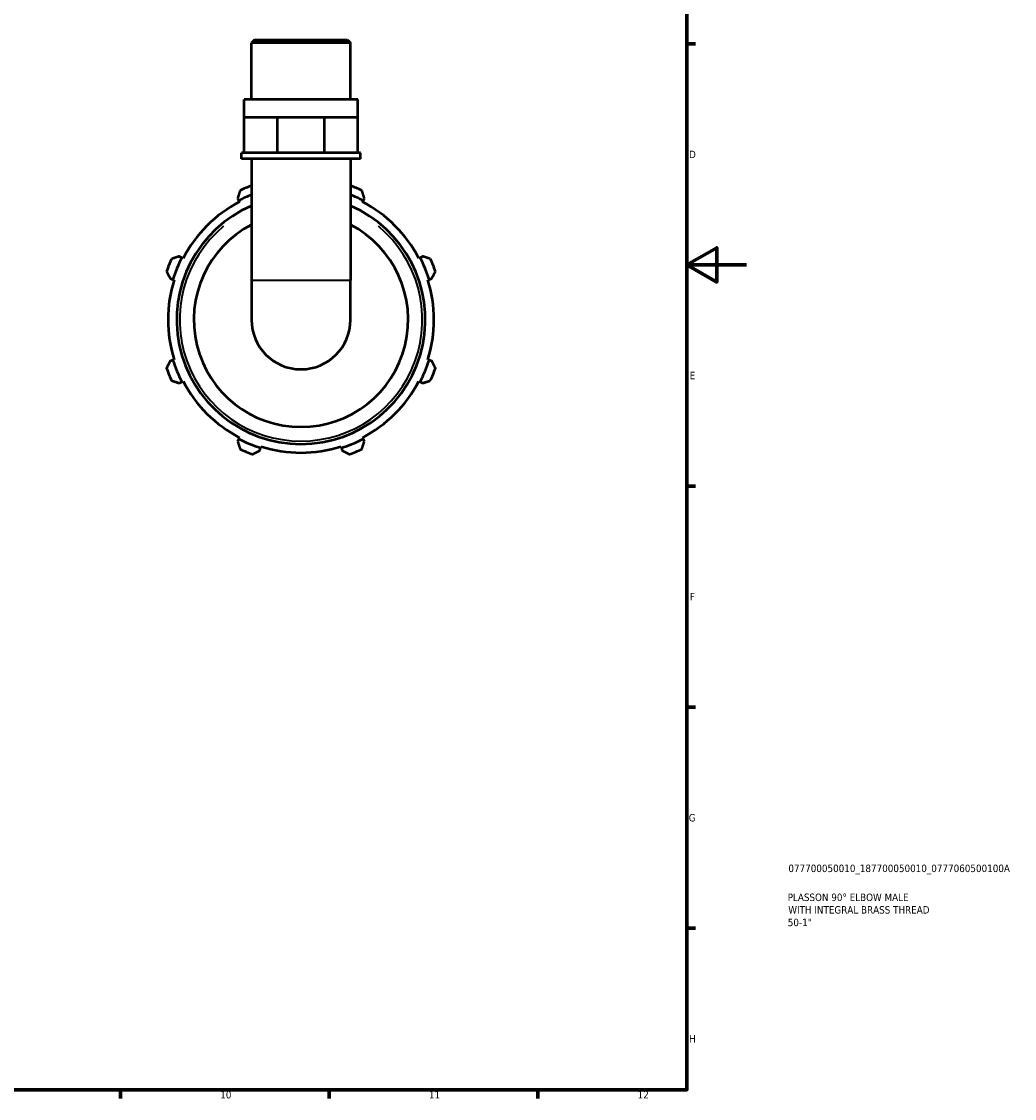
# Model space of a CAD drawing. Header units: millimetres. Extents: x 0 to 931, y 0 to 920.
# Tile 5 of 6: x 598 to 931, y 17 to 379. Entities that reach past the tile are written whole.
import ezdxf

# ---------------------------------------------------------------- set-up
doc = ezdxf.new("R2010")
doc.units = ezdxf.units.MM
for name, color, linetype, lineweight in [('Border (ISO)', 7, 'Continuous', 70), ('Title (ISO)', 7, 'Continuous', 50), ('Visible (ISO)', 7, 'Continuous', 50), ('Visible Narrow (ISO)', 7, 'Continuous', 35)]:
    doc.layers.add(name, color=color, linetype=linetype, lineweight=lineweight)
doc.styles.add('Note Text (ISO)', font='tahoma.ttf')

# ---------------------------------------------------------------- blocks, each defined once
blk = doc.blocks.new('Borders Default Border')
at = {"layer": 'Border (ISO)'}
for p, q in [((821, 371.25), (823.9, 371.25)), ((821, 222.75), (823.9, 222.75)), ((821, 148.5), (823.9, 148.5)), ((821, 74.25), (823.9, 74.25)), ((630.75, 20), (630.75, 17.1)), ((700.83, 20), (700.83, 17.1)), ((770.92, 20), (770.92, 17.1))]:
    blk.add_line(p, q, dxfattribs=at)
at = {"layer": 'Border (ISO)', "flags": 128}
for points in [[(20, 20), (20, 574), (821, 574), (821, 20), (20, 20)], [(841, 297), (821, 297), (831, 302.77), (831, 291.23), (821, 297)]]:
    blk.add_lwpolyline(points, dxfattribs=at)
at = {"layer": 'Border (ISO)', "color": 232, "true_color": 0xca0064, "char_height": 2.5, "attachment_point": 7, "style": 'Note Text (ISO)'}
for s, insert in [('D', (821.73, 332.88)), ('E', (821.94, 258.63)), ('F', (822, 184.38)), ('G', (821.61, 110.08)), ('H', (821.74, 35.88)), ('10', (664.29, 17.05)), ('11', (734.37, 17.1)), ('12', (804.46, 17.1))]:
    blk.add_mtext(s, dxfattribs=dict(at, insert=insert))
blk = doc.blocks.new('Title Blocks ISO')
at = {"layer": 'Title (ISO)', "color": 232, "true_color": 0xca0064, "style": 'Note Text (ISO)'}
for tag, p in [('PART_NUMBER_001', (34.08, 73.13)), ('DESCRIPTION_001', (33.84, 63.4)), ('DESCRIPTION_002', (34.05, 59.19)), ('DESCRIPTION_003', (33.88, 54.97))]:
    blk.add_attdef(tag, p, '', height=2.5, dxfattribs=at)

msp = doc.modelspace()

# ---------------------------------------------------------------- linework, layer by layer
at = {"layer": 'Visible (ISO)'}
for p, q in [((675.7843, 372.5992), (674.7868, 371.6018)), ((675.7843, 372.5992), (707.0383, 372.5992)), ((707.0383, 372.5992), (708.0358, 371.6018)), ((674.7868, 352.5992), (674.7868, 371.6018)), ((708.0358, 371.6018), (674.7868, 371.6018)), ((708.0358, 352.5992), (708.0358, 371.6018)), ((710.5295, 352.5992), (672.2931, 352.5992)), ((672.2931, 346.5992), (672.2931, 352.5992)), ((710.5295, 346.5992), (710.5295, 352.5992)), ((672.2931, 346.5992), (677.8927, 346.5992)), ((672.2931, 334.5992), (672.2931, 346.5992)), ((677.8927, 346.5992), (683.4923, 346.5992)), ((683.4923, 346.5992), (691.4113, 346.5992)), ((683.4923, 334.5992), (683.4923, 346.5992)), ((691.4113, 346.5992), (699.3303, 346.5992)), ((699.3303, 346.5992), (704.9299, 346.5992)), ((699.3303, 334.5992), (699.3303, 346.5992)), ((704.9299, 346.5992), (710.5295, 346.5992)), ((710.5295, 334.5992), (710.5295, 346.5992)), ((672.2931, 334.5992), (671.4619, 334.5992)), ((671.4619, 332.5992), (671.4619, 334.5992)), ((673.8632, 334.5992), (672.2931, 334.5992)), ((681.9222, 334.5992), (673.8632, 334.5992)), ((683.4923, 334.5992), (681.9222, 334.5992)), ((685.7127, 334.5992), (683.4923, 334.5992)), ((697.1099, 334.5992), (685.7127, 334.5992)), ((699.3303, 334.5992), (697.1099, 334.5992)), ((700.9004, 334.5992), (699.3303, 334.5992)), ((708.9594, 334.5992), (700.9004, 334.5992)), ((710.5295, 334.5992), (708.9594, 334.5992)), ((711.3607, 334.5992), (710.5295, 334.5992)), ((711.3607, 332.5992), (711.3607, 334.5992)), ((711.3607, 332.5992), (671.4619, 332.5992)), ((674.7868, 332.5992), (674.7868, 291.8988)), ((708.0358, 332.5992), (708.0358, 291.8988)), ((670.1339, 319.4727), (670.5772, 318.6212)), ((670.5772, 318.6212), (670.7988, 318.1954)), ((712.0238, 318.1954), (712.2454, 318.6212)), ((712.2454, 318.6212), (712.6887, 319.4727)), ((651.3894, 299.4333), (650.5378, 299.8766)), ((651.8151, 299.2117), (651.3894, 299.4333)), ((731.4332, 299.4333), (731.0075, 299.2117)), ((732.2848, 299.8766), (731.4332, 299.4333)), ((647.464, 292.4557), (648.3796, 292.1671)), ((648.3796, 292.1671), (648.8374, 292.0227)), ((674.7868, 291.8988), (674.7868, 278.5992)), ((708.0358, 278.5992), (708.0358, 291.8988)), ((733.9852, 292.0227), (734.443, 292.1671)), ((734.443, 292.1671), (735.3586, 292.4557)), ((648.3796, 265.0314), (647.464, 264.7427)), ((648.8374, 265.1757), (648.3796, 265.0314)), ((734.443, 265.0314), (733.9852, 265.1757)), ((735.3586, 264.7427), (734.443, 265.0314)), ((650.5378, 257.3218), (651.3894, 257.7651)), ((651.3894, 257.7651), (651.8151, 257.9868)), ((731.0075, 257.9868), (731.4332, 257.7651)), ((731.4332, 257.7651), (732.2848, 257.3218)), ((670.7988, 239.0031), (670.5772, 238.5773)), ((712.2454, 238.5773), (712.0238, 239.0031)), ((670.5772, 238.5773), (670.1339, 237.7258)), ((677.5548, 234.6519), (677.8435, 235.5675)), ((677.8435, 235.5675), (677.9878, 236.0253)), ((704.8348, 236.0253), (704.9791, 235.5675)), ((704.9791, 235.5675), (705.2678, 234.6519)), ((712.6887, 237.7258), (712.2454, 238.5773))]:
    msp.add_line(p, q, dxfattribs=at)
for radius, start, end in [(48, 110.263845, 115.208016), (48, 64.791984, 69.736155), (45.12, 111.620106, 117.5), (45.12, 62.5, 68.379894), (41.76, 113.459221, 66.540779), (44.64, 117.5, 152.5), (44.64, 27.5, 62.5), (36, 117.502781, 62.497219), (48, 154.791984, 160.208016), (45.12, 152.5, 162.5), (45.12, 17.5, 27.5), (48, 19.791984, 25.208016), (44.64, 162.5, 197.5), (44.64, 342.5, 17.5), (16.6245, 180, 0), (45.12, 197.5, 207.5), (45.12, 332.5, 342.5), (48, 199.791984, 205.208016), (48, 334.791984, 340.208016), (44.64, 207.5, 242.5), (44.64, 297.5, 332.5), (45.12, 242.5, 252.5), (48, 244.791984, 250.208016), (44.64, 252.5, 287.5), (45.12, 287.5, 297.5), (48, 289.791984, 295.208016)]:
    msp.add_arc((691.4113, 278.5992), radius, start, end, dxfattribs=at)
for points, weights in [([(670.9678, 322.0281), (670.5424, 320.7243), (670.1339, 319.4727)], [1.01791895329, 1.01266050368, 1.00660682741]), ([(712.6887, 319.4727), (712.2802, 320.7243), (711.8548, 322.0281)], [1.00660682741, 1.01266050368, 1.01791895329]), ([(650.5378, 299.8766), (649.2862, 299.4682), (647.9825, 299.0427)], [1.00660682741, 1.01266050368, 1.01791895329]), ([(734.8401, 299.0427), (733.5364, 299.4682), (732.2848, 299.8766)], [1.01791895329, 1.01266050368, 1.00660682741]), ([(646.2467, 294.8523), (646.8678, 293.6296), (647.464, 292.4557)], [1.01791895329, 1.01266050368, 1.00660682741]), ([(735.3586, 292.4557), (735.9548, 293.6296), (736.5759, 294.8523)], [1.00660682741, 1.01266050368, 1.01791895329]), ([(647.464, 264.7427), (646.8678, 263.5689), (646.2467, 262.3461)], [1.00660682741, 1.01266050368, 1.01791895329]), ([(736.5759, 262.3461), (735.9548, 263.5689), (735.3586, 264.7427)], [1.01791895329, 1.01266050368, 1.00660682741]), ([(647.9825, 258.1557), (649.2862, 257.7303), (650.5378, 257.3218)], [1.01791895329, 1.01266050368, 1.00660682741]), ([(732.2848, 257.3218), (733.5364, 257.7303), (734.8401, 258.1557)], [1.00660682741, 1.01266050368, 1.01791895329]), ([(670.1339, 237.7258), (670.5424, 236.4742), (670.9678, 235.1704)], [1.00660682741, 1.01266050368, 1.01791895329]), ([(711.8548, 235.1704), (712.2802, 236.4742), (712.6887, 237.7258)], [1.01791895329, 1.01266050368, 1.00660682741]), ([(675.1582, 233.4347), (676.3809, 234.0557), (677.5548, 234.6519)], [1.01791895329, 1.01266050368, 1.00660682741]), ([(705.2678, 234.6519), (706.4417, 234.0557), (707.6644, 233.4347)], [1.00660682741, 1.01266050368, 1.01791895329])]:
    msp.add_rational_spline(points, weights, degree=2, dxfattribs=at)
at = {"layer": 'Visible Narrow (ISO)'}
msp.add_line((674.9915, 291.8988), (707.8311, 291.8988), dxfattribs=at)
msp.add_arc((691.4113, 278.5992), 40.76, 129.663602, 50.336398, dxfattribs=at)

# ---------------------------------------------------------------- block references
msp.add_blockref('Borders Default Border', (0, 0))
msp.add_blockref('Title Blocks ISO', (821, 20)).add_auto_attribs({'PART_NUMBER_001': '077700050010_187700050010_0777060500100A', 'DESCRIPTION_001': 'PLASSON 90° ELBOW MALE', 'DESCRIPTION_002': 'WITH INTEGRAL BRASS THREAD', 'DESCRIPTION_003': '50-1"'})

doc.saveas('drawing.dxf')
